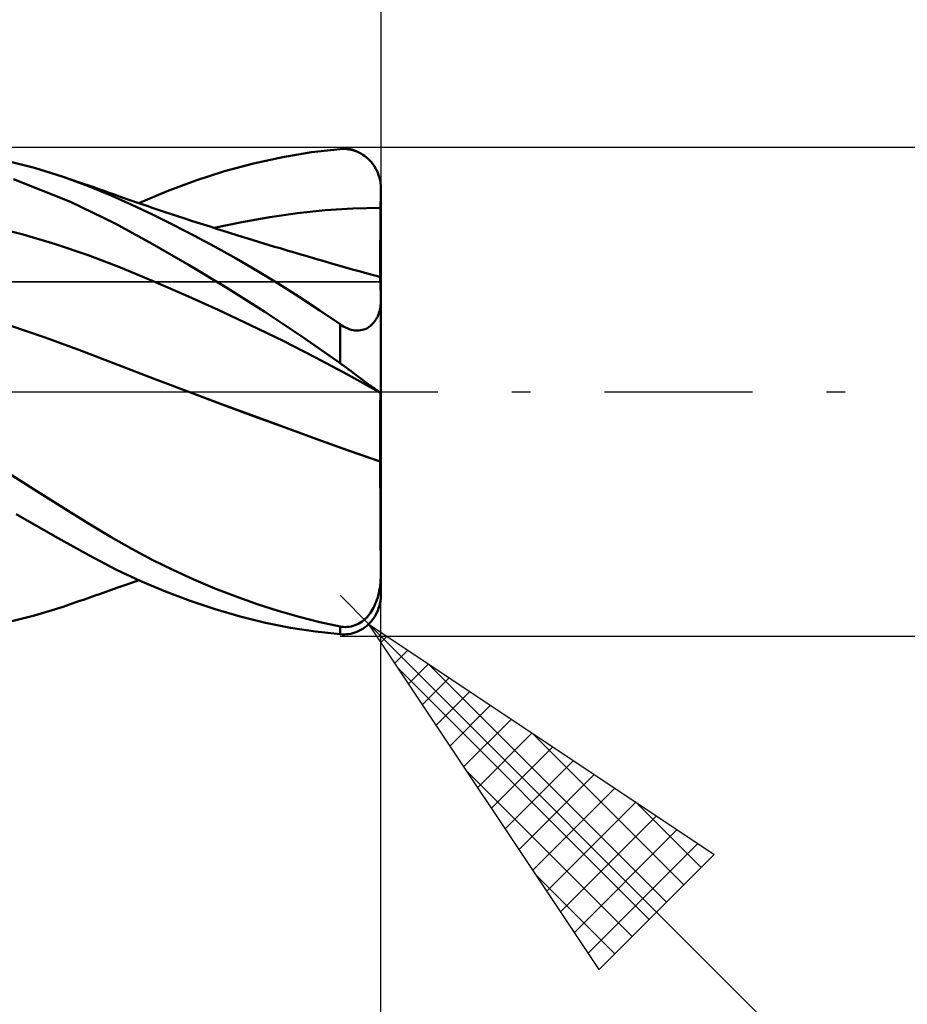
# Model space of a CAD drawing. Header units: millimetres. Extents: x -53 to 71, y -37 to 40.
# Tile 5 of 7: x 17 to 27, y -8 to 5. Entities that reach past the tile are written whole.
import ezdxf

# ---------------------------------------------------------------- set-up
doc = ezdxf.new("R2010")
doc.units = ezdxf.units.MM
doc.header["$LTSCALE"] = 4.55
doc.linetypes.add('LONGDASH_DASH', pattern=[0.85, 0.4, -0.2, 0.05, -0.2])
for name, color, linetype in [('1', 4, 'CONTINUOUS'), ('2', 7, 'CONTINUOUS'), ('4', 2, 'LONGDASH_DASH'), ('CUT', 1, 'CONTINUOUS'), ('NOCUT', 7, 'CONTINUOUS'), ('SK2', 7, 'CONTINUOUS'), ('SK4', 2, 'LONGDASH_DASH')]:
    doc.layers.add(name, color=color, linetype=linetype)

msp = doc.modelspace()

# ---------------------------------------------------------------- linework, layer by layer
at = {"layer": '1', "color": 4, "linetype": 'CONTINUOUS', "lineweight": 50}
for p, q in [((19.796, 2.881), (20.15, 2.94)), ((20.15, 2.94), (20.5, 2.979)), ((20.5, 2.979), (20.526, 2.981)), ((20.553, 2.981), (20.526, 2.981)), ((20.579, 2.979), (20.553, 2.981)), ((20.605, 2.976), (20.579, 2.979)), ((20.631, 2.972), (20.605, 2.976)), ((20.657, 2.965), (20.631, 2.972)), ((20.682, 2.958), (20.657, 2.965)), ((20.707, 2.948), (20.682, 2.958)), ((20.732, 2.938), (20.707, 2.948)), ((20.756, 2.925), (20.732, 2.938)), ((20.779, 2.911), (20.756, 2.925)), ((20.802, 2.896), (20.779, 2.911)), ((16.744, 2.748), (16.384, 2.838)), ((19.081, 2.707), (19.438, 2.803)), ((19.438, 2.803), (19.796, 2.881)), ((20.824, 2.878), (20.802, 2.896)), ((20.846, 2.86), (20.824, 2.878)), ((20.866, 2.839), (20.846, 2.86)), ((20.886, 2.818), (20.866, 2.839)), ((20.904, 2.794), (20.886, 2.818)), ((20.921, 2.769), (20.904, 2.794)), ((17.096, 2.64), (16.744, 2.748)), ((18.726, 2.594), (19.081, 2.707)), ((20.937, 2.743), (20.921, 2.769)), ((20.951, 2.716), (20.937, 2.743)), ((20.964, 2.687), (20.951, 2.716)), ((20.974, 2.658), (20.964, 2.687)), ((17.189, 2.333), (16.486, 2.609)), ((17.41, 2.525), (17.096, 2.64)), ((17.191, 2.608), (17.096, 2.64)), ((17.286, 2.575), (17.191, 2.608)), ((17.349, 2.554), (17.286, 2.575)), ((17.412, 2.532), (17.349, 2.554)), ((18.375, 2.464), (18.726, 2.594)), ((20.984, 2.627), (20.974, 2.658)), ((20.991, 2.596), (20.984, 2.627)), ((20.996, 2.564), (20.991, 2.596)), ((20.999, 2.532), (20.996, 2.564)), ((17.689, 2.41), (17.41, 2.525)), ((17.475, 2.51), (17.412, 2.532)), ((17.538, 2.488), (17.475, 2.51)), ((17.601, 2.465), (17.538, 2.488)), ((17.664, 2.443), (17.601, 2.465)), ((17.728, 2.42), (17.664, 2.443)), ((17.791, 2.398), (17.728, 2.42)), ((18.027, 2.316), (18.375, 2.464)), ((21, 2.5), (20.999, 2.532)), ((20.999, 2.431), (21, 2.465)), ((20.999, 2.396), (20.999, 2.431)), ((21, 2.465), (21, 2.5)), ((21, 2.5), (21, 2.5)), ((21, 2.465), (21, 2.5)), ((21, 2.5), (21, 2.5)), ((21, 2.431), (21, 2.465)), ((21, 2.396), (21, 2.431)), ((17.737, 2.064), (17.189, 2.333)), ((17.943, 2.296), (17.689, 2.41)), ((17.848, 2.378), (17.791, 2.398)), ((17.905, 2.358), (17.848, 2.378)), ((17.979, 2.333), (17.905, 2.358)), ((18.054, 2.307), (17.979, 2.333)), ((18.128, 2.281), (18.054, 2.307)), ((20.998, 2.327), (20.999, 2.362)), ((20.998, 2.293), (20.998, 2.327)), ((20.999, 2.362), (20.999, 2.396)), ((21, 2.362), (21, 2.396)), ((21, 2.327), (21, 2.362)), ((21, 2.293), (21, 2.327)), ((18.194, 2.177), (17.943, 2.296)), ((18.203, 2.256), (18.128, 2.281)), ((18.448, 2.051), (18.194, 2.177)), ((18.278, 2.231), (18.203, 2.256)), ((18.352, 2.206), (18.278, 2.231)), ((18.427, 2.181), (18.352, 2.206)), ((18.501, 2.156), (18.427, 2.181)), ((19.635, 2.145), (19.976, 2.194)), ((19.976, 2.194), (20.316, 2.229)), ((20.316, 2.229), (20.657, 2.251)), ((20.657, 2.251), (20.998, 2.258)), ((20.997, 2.18), (20.998, 2.219)), ((20.997, 2.18), (20.998, 2.219)), ((20.997, 2.141), (20.997, 2.18)), ((20.997, 2.141), (20.997, 2.18)), ((20.998, 2.258), (20.998, 2.293)), ((20.999, 2.258), (20.998, 2.258)), ((20.998, 2.219), (20.998, 2.258)), ((20.998, 2.219), (20.998, 2.258)), ((20.999, 2.258), (20.999, 2.258)), ((21, 2.258), (20.999, 2.258)), ((21, 2.258), (21, 2.293)), ((21, 2.219), (21, 2.258)), ((21, 2.18), (21, 2.219)), ((21, 2.141), (21, 2.18)), ((18.19, 1.817), (17.737, 2.064)), ((18.582, 2.13), (18.501, 2.156)), ((18.662, 2.104), (18.582, 2.13)), ((18.742, 2.078), (18.662, 2.104)), ((18.822, 2.052), (18.742, 2.078)), ((18.953, 2.011), (19.294, 2.084)), ((19.294, 2.084), (19.635, 2.145)), ((20.996, 2.064), (20.997, 2.103)), ((20.996, 2.064), (20.997, 2.103)), ((20.996, 2.026), (20.996, 2.064)), ((20.996, 2.026), (20.996, 2.064)), ((20.997, 2.103), (20.997, 2.141)), ((20.997, 2.103), (20.997, 2.141)), ((21, 2.102), (21, 2.141)), ((21, 2.064), (21, 2.102)), ((21, 2.026), (21, 2.064)), ((16.606, 1.931), (16.206, 2.029)), ((18.705, 1.919), (18.448, 2.051)), ((18.902, 2.027), (18.822, 2.052)), ((18.982, 2.001), (18.902, 2.027)), ((19.062, 1.976), (18.982, 2.001)), ((19.143, 1.951), (19.062, 1.976)), ((19.233, 1.923), (19.143, 1.951)), ((20.995, 1.952), (20.996, 1.989)), ((20.995, 1.952), (20.996, 1.989)), ((20.995, 1.916), (20.995, 1.952)), ((20.995, 1.916), (20.995, 1.952)), ((20.996, 1.989), (20.996, 2.026)), ((20.996, 1.989), (20.996, 2.026)), ((21, 1.988), (21, 2.026)), ((21, 1.951), (21, 1.988)), ((21, 1.915), (21, 1.951)), ((17.005, 1.814), (16.606, 1.931)), ((17.404, 1.678), (17.005, 1.814)), ((18.646, 1.555), (18.19, 1.817)), ((18.964, 1.78), (18.705, 1.919)), ((19.299, 1.902), (19.233, 1.923)), ((19.366, 1.882), (19.299, 1.902)), ((19.432, 1.862), (19.366, 1.882)), ((19.498, 1.841), (19.432, 1.862)), ((19.564, 1.821), (19.498, 1.841)), ((19.63, 1.801), (19.564, 1.821)), ((20.994, 1.846), (20.995, 1.88)), ((20.994, 1.846), (20.995, 1.88)), ((20.994, 1.812), (20.994, 1.846)), ((20.994, 1.812), (20.994, 1.846)), ((20.995, 1.88), (20.995, 1.916)), ((20.995, 1.88), (20.995, 1.916)), ((21, 1.879), (21, 1.915)), ((21, 1.844), (21, 1.879)), ((21, 1.81), (21, 1.844)), ((19.223, 1.634), (18.964, 1.78)), ((19.696, 1.781), (19.63, 1.801)), ((19.762, 1.762), (19.696, 1.781)), ((19.812, 1.746), (19.762, 1.762)), ((19.863, 1.731), (19.812, 1.746)), ((19.913, 1.716), (19.863, 1.731)), ((19.964, 1.702), (19.913, 1.716)), ((20.016, 1.686), (19.964, 1.702)), ((20.993, 1.716), (20.994, 1.747)), ((20.993, 1.716), (20.994, 1.747)), ((20.993, 1.686), (20.993, 1.716)), ((20.993, 1.686), (20.993, 1.716)), ((20.994, 1.779), (20.994, 1.812)), ((20.994, 1.779), (20.994, 1.812)), ((20.994, 1.747), (20.994, 1.779)), ((20.994, 1.747), (20.994, 1.779)), ((21, 1.777), (21, 1.81)), ((21, 1.745), (21, 1.777)), ((21, 1.714), (21, 1.745)), ((21, 1.684), (21, 1.714)), ((17.804, 1.524), (17.404, 1.678)), ((19.482, 1.483), (19.223, 1.634)), ((20.068, 1.671), (20.016, 1.686)), ((20.12, 1.655), (20.068, 1.671)), ((20.172, 1.64), (20.12, 1.655)), ((20.225, 1.625), (20.172, 1.64)), ((20.277, 1.61), (20.225, 1.625)), ((20.329, 1.595), (20.277, 1.61)), ((20.381, 1.58), (20.329, 1.595)), ((20.453, 1.559), (20.381, 1.58)), ((20.992, 1.604), (20.993, 1.63)), ((20.992, 1.604), (20.993, 1.63)), ((20.992, 1.58), (20.992, 1.604)), ((20.992, 1.58), (20.992, 1.604)), ((20.992, 1.556), (20.992, 1.58)), ((20.992, 1.556), (20.992, 1.58)), ((20.993, 1.658), (20.993, 1.686)), ((20.993, 1.658), (20.993, 1.686)), ((20.993, 1.63), (20.993, 1.658)), ((20.993, 1.63), (20.993, 1.658)), ((21, 1.656), (21, 1.684)), ((21, 1.628), (21, 1.656)), ((21, 1.602), (21, 1.628)), ((21, 1.577), (21, 1.602)), ((21, 1.554), (21, 1.577)), ((18.203, 1.359), (17.804, 1.524)), ((19.11, 1.275), (18.646, 1.555)), ((19.74, 1.327), (19.482, 1.483)), ((20.525, 1.539), (20.453, 1.559)), ((20.597, 1.518), (20.525, 1.539)), ((20.669, 1.498), (20.597, 1.518)), ((20.75, 1.475), (20.669, 1.498)), ((20.831, 1.453), (20.75, 1.475)), ((20.912, 1.431), (20.831, 1.453)), ((20.992, 1.535), (20.992, 1.556)), ((20.992, 1.535), (20.992, 1.556)), ((20.992, 1.514), (20.992, 1.535)), ((20.992, 1.514), (20.992, 1.535)), ((20.992, 1.495), (20.992, 1.514)), ((20.992, 1.495), (20.992, 1.514)), ((20.992, 1.478), (20.992, 1.495)), ((20.992, 1.478), (20.992, 1.495)), ((20.992, 1.463), (20.992, 1.478)), ((20.992, 1.463), (20.992, 1.478)), ((20.992, 1.449), (20.992, 1.463)), ((20.992, 1.449), (20.992, 1.463)), ((21, 1.532), (21, 1.554)), ((21, 1.512), (21, 1.532)), ((21, 1.493), (21, 1.512)), ((21, 1.476), (21, 1.493)), ((21, 1.46), (21, 1.476)), ((21, 1.446), (21, 1.46)), ((18.602, 1.186), (18.203, 1.359)), ((20.994, 1.409), (20.912, 1.431)), ((20.992, 1.436), (20.992, 1.449)), ((20.992, 1.436), (20.992, 1.449)), ((20.992, 1.426), (20.992, 1.436)), ((20.992, 1.426), (20.992, 1.436)), ((20.992, 1.417), (20.992, 1.426)), ((20.992, 1.417), (20.992, 1.426)), ((20.992, 1.41), (20.992, 1.417)), ((20.992, 1.41), (20.992, 1.417)), ((20.994, 1.405), (20.994, 1.409)), ((20.994, 1.405), (20.994, 1.409)), ((20.994, 1.409), (20.994, 1.409)), ((20.995, 1.409), (20.994, 1.409)), ((20.995, 1.393), (20.994, 1.405)), ((20.995, 1.393), (20.994, 1.405)), ((20.996, 1.409), (20.995, 1.409)), ((20.996, 1.373), (20.995, 1.393)), ((20.996, 1.373), (20.995, 1.393)), ((20.998, 1.408), (20.996, 1.409)), ((20.997, 1.346), (20.996, 1.373)), ((20.997, 1.346), (20.996, 1.373)), ((20.997, 1.311), (20.997, 1.346)), ((20.997, 1.311), (20.997, 1.346)), ((20.999, 1.408), (20.998, 1.408)), ((21, 1.408), (20.999, 1.408)), ((21, 1.434), (21, 1.446)), ((21, 1.423), (21, 1.434)), ((21, 1.415), (21, 1.423)), ((21, 1.408), (21, 1.415)), ((21, -2.501), (21, 1.408)), ((19.577, 0.98), (19.11, 1.275)), ((19.996, 1.166), (19.74, 1.327)), ((20.998, 1.268), (20.997, 1.311)), ((20.998, 1.268), (20.997, 1.311)), ((20.999, 1.218), (20.998, 1.268)), ((20.999, 1.218), (20.998, 1.268)), ((20.999, 1.16), (20.999, 1.218)), ((20.999, 1.16), (20.999, 1.218)), ((19.001, 1.006), (18.602, 1.186)), ((20.25, 0.999), (19.996, 1.166)), ((21, 1.096), (20.999, 1.16)), ((21, 1.096), (20.999, 1.16)), ((21, 1.076), (21, 1.096)), ((19.401, 0.819), (19.001, 1.006)), ((20.042, 0.671), (19.577, 0.98)), ((20.5, 0.829), (20.25, 0.999)), ((20.976, 0.961), (20.982, 0.979)), ((20.982, 0.979), (20.988, 0.998)), ((20.988, 0.998), (20.992, 1.017)), ((20.992, 1.017), (20.996, 1.037)), ((20.996, 1.037), (20.998, 1.056)), ((20.998, 1.056), (21, 1.076)), ((20.899, 0.833), (20.911, 0.847)), ((20.911, 0.847), (20.923, 0.861)), ((20.923, 0.861), (20.933, 0.876)), ((20.933, 0.876), (20.944, 0.892)), ((20.944, 0.892), (20.953, 0.908)), ((20.953, 0.908), (20.962, 0.925)), ((20.962, 0.925), (20.969, 0.943)), ((20.969, 0.943), (20.976, 0.961)), ((16.878, 0.666), (16.432, 0.816)), ((19.8, 0.624), (19.401, 0.819)), ((20.521, 0.815), (20.5, 0.829)), ((20.5, 0.351), (20.5, 0.829)), ((20.543, 0.802), (20.521, 0.815)), ((20.565, 0.79), (20.543, 0.802)), ((20.588, 0.779), (20.565, 0.79)), ((20.612, 0.77), (20.588, 0.779)), ((20.636, 0.762), (20.612, 0.77)), ((20.659, 0.757), (20.636, 0.762)), ((20.683, 0.753), (20.659, 0.757)), ((20.706, 0.751), (20.683, 0.753)), ((20.706, 0.751), (20.729, 0.752)), ((20.729, 0.752), (20.751, 0.754)), ((20.751, 0.754), (20.771, 0.758)), ((20.771, 0.758), (20.791, 0.763)), ((20.791, 0.763), (20.809, 0.77)), ((20.809, 0.77), (20.827, 0.778)), ((20.827, 0.778), (20.843, 0.787)), ((20.843, 0.787), (20.858, 0.797)), ((20.858, 0.797), (20.872, 0.808)), ((20.872, 0.808), (20.886, 0.82)), ((20.886, 0.82), (20.899, 0.833)), ((17.324, 0.504), (16.878, 0.666)), ((20.199, 0.42), (19.8, 0.624)), ((20.5, 0.351), (20.042, 0.671)), ((17.77, 0.332), (17.324, 0.504)), ((20.599, 0.207), (20.199, 0.42)), ((18.215, 0.159), (17.77, 0.332)), ((20.526, 0.332), (20.5, 0.351)), ((20.553, 0.313), (20.526, 0.332)), ((20.579, 0.294), (20.553, 0.313)), ((20.605, 0.274), (20.579, 0.294)), ((20.631, 0.255), (20.605, 0.274)), ((20.657, 0.236), (20.631, 0.255)), ((18.661, -0.01), (18.215, 0.159)), ((20.998, -0.014), (20.599, 0.207)), ((20.682, 0.216), (20.657, 0.236)), ((20.707, 0.198), (20.682, 0.216)), ((20.732, 0.179), (20.707, 0.198)), ((20.756, 0.161), (20.732, 0.179)), ((20.779, 0.143), (20.756, 0.161)), ((20.802, 0.126), (20.779, 0.143)), ((20.824, 0.109), (20.802, 0.126)), ((20.846, 0.093), (20.824, 0.109)), ((20.866, 0.078), (20.846, 0.093)), ((20.886, 0.064), (20.866, 0.078)), ((20.904, 0.051), (20.886, 0.064)), ((20.921, 0.039), (20.904, 0.051)), ((20.937, 0.028), (20.921, 0.039)), ((20.951, 0.018), (20.937, 0.028)), ((20.964, 0.01), (20.951, 0.018)), ((20.974, 0.002), (20.964, 0.01)), ((20.984, -0.004), (20.974, 0.002)), ((19.05, -0.155), (18.661, -0.01)), ((19.057, -0.157), (18.661, -0.01)), ((20.991, -0.008), (20.984, -0.004)), ((20.996, -0.012), (20.991, -0.008)), ((20.994, -0.113), (20.995, -0.096)), ((20.994, -0.113), (20.995, -0.096)), ((20.994, -0.132), (20.994, -0.113)), ((20.994, -0.132), (20.994, -0.113)), ((20.995, -0.066), (20.996, -0.054)), ((20.995, -0.066), (20.996, -0.054)), ((20.995, -0.08), (20.995, -0.066)), ((20.995, -0.08), (20.995, -0.066)), ((20.995, -0.096), (20.995, -0.08)), ((20.995, -0.096), (20.995, -0.08)), ((20.999, -0.014), (20.996, -0.012)), ((20.996, -0.034), (20.997, -0.027)), ((20.996, -0.034), (20.997, -0.027)), ((20.996, -0.043), (20.996, -0.034)), ((20.996, -0.043), (20.996, -0.034)), ((20.996, -0.054), (20.996, -0.043)), ((20.996, -0.054), (20.996, -0.043)), ((20.997, -0.017), (20.998, -0.014)), ((20.997, -0.017), (20.998, -0.014)), ((20.997, -0.021), (20.997, -0.017)), ((20.997, -0.021), (20.997, -0.017)), ((20.997, -0.027), (20.997, -0.021)), ((20.997, -0.027), (20.997, -0.021)), ((20.999, -0.014), (20.998, -0.014)), ((20.999, -0.014), (20.998, -0.014)), ((20.999, -0.014), (20.998, -0.014)), ((20.998, -0.014), (20.998, -0.014)), ((20.998, -0.014), (20.998, -0.014)), ((20.998, -0.014), (20.998, -0.014)), ((20.998, -0.014), (20.998, -0.014)), ((20.998, -0.014), (20.998, -0.014)), ((20.998, -0.014), (20.998, -0.014)), ((21, -0.014), (20.999, -0.014)), ((20.999, -0.014), (20.999, -0.014)), ((20.999, -0.014), (20.999, -0.014)), ((21, -0.015), (20.999, -0.014)), ((21, -0.014), (20.999, -0.014)), ((21, -0.014), (20.999, -0.014)), ((20.999, -0.014), (20.999, -0.014)), ((20.999, -0.014), (20.999, -0.014)), ((20.999, -0.014), (20.999, -0.014)), ((20.999, -0.014), (20.999, -0.014)), ((21, -0.014), (21, -0.014)), ((21, -0.014), (21, -0.014)), ((21, -0.015), (21, -0.015)), ((19.438, -0.299), (19.05, -0.155)), ((19.45, -0.302), (19.057, -0.157)), ((20.993, -0.196), (20.994, -0.173)), ((20.993, -0.196), (20.994, -0.173)), ((20.993, -0.22), (20.993, -0.196)), ((20.993, -0.22), (20.993, -0.196)), ((20.993, -0.246), (20.993, -0.22)), ((20.993, -0.246), (20.993, -0.22)), ((20.994, -0.152), (20.994, -0.132)), ((20.994, -0.152), (20.994, -0.132)), ((20.994, -0.173), (20.994, -0.152)), ((20.994, -0.173), (20.994, -0.152)), ((19.827, -0.441), (19.438, -0.299)), ((19.838, -0.444), (19.45, -0.302)), ((20.992, -0.33), (20.993, -0.301)), ((20.992, -0.33), (20.993, -0.301)), ((20.992, -0.36), (20.992, -0.33)), ((20.992, -0.36), (20.992, -0.33)), ((20.992, -0.391), (20.992, -0.36)), ((20.992, -0.391), (20.992, -0.36)), ((20.993, -0.273), (20.993, -0.246)), ((20.993, -0.273), (20.993, -0.246)), ((20.993, -0.301), (20.993, -0.273)), ((20.993, -0.301), (20.993, -0.273)), ((20.215, -0.582), (19.827, -0.441)), ((20.227, -0.585), (19.838, -0.444)), ((20.992, -0.423), (20.992, -0.391)), ((20.992, -0.423), (20.992, -0.391)), ((20.992, -0.456), (20.992, -0.423)), ((20.992, -0.456), (20.992, -0.423)), ((20.992, -0.49), (20.992, -0.456)), ((20.992, -0.49), (20.992, -0.456)), ((20.604, -0.722), (20.215, -0.582)), ((20.613, -0.724), (20.227, -0.585)), ((20.992, -0.524), (20.992, -0.49)), ((20.992, -0.524), (20.992, -0.49)), ((20.992, -0.56), (20.992, -0.524)), ((20.992, -0.56), (20.992, -0.524)), ((20.992, -0.595), (20.992, -0.56)), ((20.992, -0.595), (20.992, -0.56)), ((20.992, -0.632), (20.992, -0.595)), ((20.992, -0.632), (20.992, -0.595)), ((20.993, -0.858), (20.604, -0.722)), ((20.993, -0.857), (20.613, -0.724)), ((20.992, -0.669), (20.992, -0.632)), ((20.992, -0.669), (20.992, -0.632)), ((20.992, -0.706), (20.992, -0.669)), ((20.992, -0.706), (20.992, -0.669)), ((20.992, -0.743), (20.992, -0.706)), ((20.992, -0.743), (20.992, -0.706)), ((20.992, -0.781), (20.992, -0.743)), ((20.992, -0.781), (20.992, -0.743)), ((20.992, -0.819), (20.992, -0.781)), ((20.992, -0.819), (20.992, -0.781)), ((20.993, -0.857), (20.992, -0.819)), ((20.993, -0.857), (20.992, -0.819)), ((20.993, -0.858), (20.993, -0.857)), ((20.993, -0.858), (20.993, -0.857)), ((20.994, -0.858), (20.993, -0.857)), ((20.993, -0.99), (20.993, -0.858)), ((20.993, -0.99), (20.993, -0.858)), ((20.993, -0.858), (20.993, -0.858)), ((20.993, -0.858), (20.993, -0.858)), ((20.993, -0.858), (20.993, -0.858)), ((20.993, -0.858), (20.993, -0.858)), ((20.993, -0.858), (20.993, -0.858)), ((20.993, -0.858), (20.993, -0.858)), ((20.993, -0.858), (20.993, -0.858)), ((20.993, -0.858), (20.993, -0.858)), ((20.993, -0.858), (20.993, -0.858)), ((20.993, -0.858), (20.993, -0.858)), ((20.994, -0.859), (20.993, -0.858)), ((20.995, -0.858), (20.994, -0.858)), ((20.995, -0.859), (20.994, -0.859)), ((20.996, -0.859), (20.995, -0.858)), ((20.996, -0.86), (20.995, -0.859)), ((20.998, -0.859), (20.996, -0.859)), ((20.998, -0.86), (20.996, -0.86)), ((20.999, -0.859), (20.998, -0.859)), ((20.999, -0.86), (20.998, -0.86)), ((21, -0.86), (20.999, -0.859)), ((21, -0.861), (20.999, -0.86)), ((16.74, -1.202), (16.381, -0.971)), ((20.994, -1.121), (20.993, -0.99)), ((20.994, -1.121), (20.993, -0.99)), ((17.092, -1.423), (16.74, -1.202)), ((20.995, -1.252), (20.994, -1.121)), ((20.995, -1.252), (20.994, -1.121)), ((20.995, -1.382), (20.995, -1.252)), ((20.995, -1.382), (20.995, -1.252)), ((17.408, -1.618), (17.092, -1.423)), ((20.996, -1.511), (20.995, -1.382)), ((20.996, -1.512), (20.995, -1.382)), ((16.998, -1.779), (16.522, -1.502)), ((20.997, -1.64), (20.996, -1.511)), ((20.997, -1.64), (20.996, -1.512)), ((17.687, -1.786), (17.408, -1.618)), ((20.997, -1.766), (20.997, -1.64)), ((20.997, -1.766), (20.997, -1.64)), ((17.413, -2.009), (16.998, -1.779)), ((17.941, -1.93), (17.687, -1.786)), ((20.998, -1.891), (20.997, -1.766)), ((20.998, -1.891), (20.997, -1.766)), ((18.192, -2.063), (17.941, -1.93)), ((20.999, -2.013), (20.998, -1.891)), ((20.999, -2.013), (20.998, -1.891)), ((17.754, -2.186), (17.413, -2.009)), ((20.999, -2.131), (20.999, -2.013)), ((20.999, -2.131), (20.999, -2.013)), ((18.447, -2.188), (18.192, -2.063)), ((21, -2.247), (20.999, -2.131)), ((21, -2.247), (20.999, -2.131)), ((18.054, -2.328), (17.754, -2.186)), ((18.704, -2.306), (18.447, -2.188)), ((20.998, -2.315), (21, -2.281)), ((21, -2.281), (21, -2.247)), ((17.69, -2.434), (17.757, -2.41)), ((17.757, -2.41), (17.819, -2.388)), ((17.819, -2.388), (17.879, -2.367)), ((17.879, -2.367), (17.948, -2.344)), ((17.948, -2.344), (18.027, -2.316)), ((18.355, -2.455), (18.054, -2.328)), ((18.963, -2.415), (18.704, -2.306)), ((19.222, -2.516), (18.963, -2.415)), ((20.982, -2.442), (20.988, -2.412)), ((20.988, -2.412), (20.992, -2.38)), ((20.992, -2.38), (20.996, -2.348)), ((20.996, -2.348), (20.998, -2.315)), ((17.358, -2.55), (17.424, -2.527)), ((17.424, -2.527), (17.491, -2.504)), ((17.491, -2.504), (17.557, -2.481)), ((17.557, -2.481), (17.623, -2.457)), ((17.623, -2.457), (17.69, -2.434)), ((18.658, -2.57), (18.355, -2.455)), ((19.481, -2.608), (19.222, -2.516)), ((20.953, -2.555), (20.962, -2.528)), ((20.962, -2.528), (20.969, -2.5)), ((20.969, -2.5), (20.976, -2.472)), ((20.976, -2.472), (20.982, -2.442)), ((20.996, -2.564), (20.999, -2.532)), ((20.999, -2.532), (21, -2.5)), ((16.744, -2.748), (17.096, -2.64)), ((17.096, -2.64), (17.196, -2.606)), ((17.196, -2.606), (17.292, -2.573)), ((17.292, -2.573), (17.358, -2.55)), ((18.964, -2.672), (18.658, -2.57)), ((19.74, -2.691), (19.481, -2.608)), ((20.899, -2.675), (20.911, -2.653)), ((20.911, -2.653), (20.923, -2.63)), ((20.923, -2.63), (20.933, -2.606)), ((20.933, -2.606), (20.944, -2.581)), ((20.944, -2.581), (20.953, -2.555)), ((20.964, -2.687), (20.974, -2.658)), ((20.974, -2.658), (20.984, -2.627)), ((20.984, -2.627), (20.991, -2.596)), ((20.991, -2.596), (20.996, -2.564)), ((16.385, -2.838), (16.744, -2.748)), ((19.273, -2.761), (18.964, -2.672)), ((19.583, -2.837), (19.273, -2.761)), ((19.996, -2.764), (19.74, -2.691)), ((20.25, -2.829), (19.996, -2.764)), ((20.809, -2.788), (20.827, -2.771)), ((20.827, -2.771), (20.843, -2.754)), ((20.843, -2.754), (20.858, -2.735)), ((20.858, -2.735), (20.872, -2.716)), ((20.872, -2.716), (20.886, -2.696)), ((20.886, -2.696), (20.899, -2.675)), ((20.904, -2.794), (20.921, -2.769)), ((20.921, -2.769), (20.937, -2.743)), ((20.937, -2.743), (20.951, -2.716)), ((20.951, -2.716), (20.964, -2.687)), ((19.891, -2.899), (19.583, -2.837)), ((20.198, -2.946), (19.891, -2.899)), ((20.5, -2.883), (20.25, -2.829)), ((20.521, -2.887), (20.5, -2.883)), ((20.5, -2.979), (20.5, -2.883)), ((20.543, -2.889), (20.521, -2.887)), ((20.565, -2.89), (20.543, -2.889)), ((20.565, -2.89), (20.588, -2.889)), ((20.588, -2.889), (20.612, -2.886)), ((20.612, -2.886), (20.636, -2.882)), ((20.636, -2.882), (20.659, -2.876)), ((20.659, -2.876), (20.683, -2.868)), ((20.683, -2.868), (20.706, -2.858)), ((20.706, -2.858), (20.729, -2.847)), ((20.729, -2.847), (20.751, -2.834)), ((20.751, -2.834), (20.771, -2.82)), ((20.771, -2.82), (20.791, -2.805)), ((20.779, -2.911), (20.802, -2.896)), ((20.791, -2.805), (20.809, -2.788)), ((20.802, -2.896), (20.824, -2.878)), ((20.824, -2.878), (20.846, -2.86)), ((20.846, -2.86), (20.866, -2.839)), ((20.866, -2.839), (20.886, -2.818)), ((20.886, -2.818), (20.904, -2.794)), ((20.5, -2.979), (20.198, -2.946)), ((20.526, -2.981), (20.5, -2.979)), ((20.526, -2.981), (20.553, -2.981)), ((20.553, -2.981), (20.579, -2.979)), ((20.579, -2.979), (20.605, -2.976)), ((20.605, -2.976), (20.631, -2.972)), ((20.631, -2.972), (20.657, -2.965)), ((20.657, -2.965), (20.682, -2.958)), ((20.682, -2.958), (20.707, -2.948)), ((20.707, -2.948), (20.732, -2.938)), ((20.732, -2.938), (20.756, -2.925)), ((20.756, -2.925), (20.779, -2.911))]:
    msp.add_line(p, q, dxfattribs=at)
msp.add_arc((20.5, -2.5), 0.5, 343.267, 0, dxfattribs=at)
at = {"layer": '2', "color": 7, "linetype": 'CONTINUOUS', "lineweight": 25}
for p, q in [((21, 26), (21, 2.5)), ((34, 3), (20.5, 3)), ((21, -26), (21, 0)), ((20.854, -2.854), (20.5, -2.5)), ((20.854, -2.854), (43.481, -25.481)), ((20.854, -2.854), (25.096, -5.682)), ((23.682, -7.096), (20.854, -2.854)), ((20.5, -3), (34, -3)), ((21.003, -3.077), (21.077, -3.003)), ((21.172, -3.332), (21.332, -3.172)), ((21.342, -3.586), (21.586, -3.342)), ((21.584, -3.34), (24.511, -6.267)), ((21.215, -3.396), (24.299, -6.48)), ((21.512, -3.841), (21.841, -3.512)), ((21.681, -4.095), (22.095, -3.681)), ((21.851, -4.35), (22.35, -3.851)), ((22.021, -4.604), (22.604, -4.021)), ((22.191, -4.859), (22.859, -4.191)), ((22.856, -4.189), (24.723, -6.055)), ((22.36, -5.114), (23.114, -4.36)), ((22.53, -5.368), (23.368, -4.53)), ((22.064, -4.669), (24.087, -6.692)), ((22.7, -5.623), (23.623, -4.7)), ((22.869, -5.877), (23.877, -4.869)), ((23.039, -6.132), (24.132, -5.039)), ((24.129, -5.037), (24.935, -5.843)), ((23.209, -6.386), (24.386, -5.209)), ((23.378, -6.641), (24.641, -5.378)), ((23.548, -6.895), (24.895, -5.548)), ((25.096, -5.682), (23.682, -7.096)), ((22.912, -5.942), (23.874, -6.904))]:
    msp.add_line(p, q, dxfattribs=at)
at = {"layer": '4', "color": 2, "linetype": 'LONGDASH_DASH', "lineweight": 25}
msp.add_line((0, 0), (21, 0), dxfattribs=at)
at = {"layer": 'CUT', "color": 1, "linetype": 'CONTINUOUS', "lineweight": 25}
for p, q in [((20.5, 3), (8, 3)), ((20.99, 1.35), (21, 2.5)), ((8.01, 1.35), (20.99, 1.35))]:
    msp.add_line(p, q, dxfattribs=at)
msp.add_arc((20.5, 2.5), 0.5, 0, 90, dxfattribs=at)
at = {"layer": 'NOCUT', "color": 7, "linetype": 'CONTINUOUS', "lineweight": 25}
for p, q in [((21, 2.5), (20.99, 1.35)), ((21, 0), (21, 2.5)), ((20.99, 1.35), (8.01, 1.35)), ((0, 0), (21, 0))]:
    msp.add_line(p, q, dxfattribs=at)
at = {"layer": 'SK2', "color": 7, "linetype": 'CONTINUOUS', "lineweight": 25}
msp.add_line((21, 36), (21, 0), dxfattribs=at)
at = {"layer": 'SK4', "color": 2, "linetype": 'LONGDASH_DASH', "lineweight": 25}
msp.add_line((-42, 0), (27, 0), dxfattribs=at)

doc.saveas('drawing.dxf')
